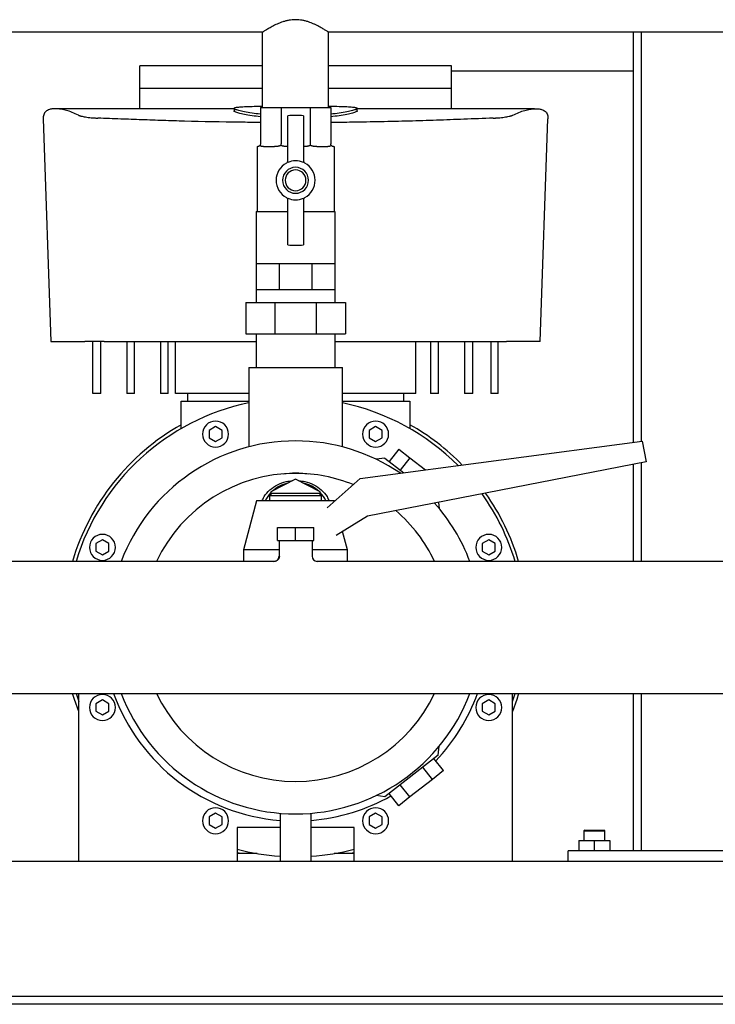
# Model space of a CAD drawing. Header units: millimetres. Extents: x 13 to 1887, y 14 to 894.
# Tile 6 of 8: x 1345 to 1613, y 14 to 393. Entities that reach past the tile are written whole.
import ezdxf

# ---------------------------------------------------------------- set-up
doc = ezdxf.new("R2010")
doc.units = ezdxf.units.MM

msp = doc.modelspace()

# ---------------------------------------------------------------- linework, layer by layer
at = {"color": 7, "linetype": 'Continuous', "lineweight": 25}
for p, q in [((1438.89, 388.23), (1164.29, 388.23)), ((1438.89, 359.28), (1438.89, 388.23)), ((1738.89, 388.23), (1464.29, 388.23)), ((1464.29, 359.28), (1464.29, 388.23)), ((1581.59, 388.23), (1581.59, 230.47)), ((1584.59, 388.23), (1584.59, 230.87)), ((1438.89, 375.28), (1391.59, 375.28)), ((1391.59, 366.72), (1391.59, 375.28)), ((1511.59, 375.28), (1464.29, 375.28)), ((1511.59, 366.72), (1511.59, 375.28)), ((1581.59, 373.28), (1511.59, 373.28)), ((1391.59, 366.72), (1438.89, 366.72)), ((1464.29, 366.72), (1511.59, 366.72)), ((1427.9, 358.81), (1359.67, 358.81)), ((1427.9, 358.96), (1427.9, 357.96)), ((1438.05, 359.28), (1438.05, 345.28)), ((1438.05, 359.28), (1445.98, 359.28)), ((1445.98, 359.28), (1445.98, 345.28)), ((1445.98, 359.28), (1457.2, 359.28)), ((1448.59, 338.15), (1448.59, 356.1)), ((1454.59, 356.1), (1454.59, 338.15)), ((1457.2, 359.28), (1457.2, 345.28)), ((1457.2, 359.28), (1465.14, 359.28)), ((1465.14, 359.28), (1465.14, 345.28)), ((1475.28, 357.96), (1475.28, 358.96)), ((1543.51, 358.81), (1475.28, 358.81)), ((1354.42, 354.93), (1357.39, 269.28)), ((1545.79, 269.28), (1548.76, 354.93)), ((1436.75, 344.28), (1436.75, 319.28)), ((1436.75, 344.28), (1437.05, 344.28)), ((1439.21, 344.28), (1443.41, 344.28)), ((1459.78, 344.28), (1463.98, 344.28)), ((1466.14, 344.28), (1466.44, 344.28)), ((1466.44, 344.28), (1466.44, 319.28)), ((1448.59, 306.46), (1448.59, 324.4)), ((1454.59, 324.4), (1454.59, 306.46)), ((1436.45, 319.28), (1436.45, 299.28)), ((1436.45, 319.28), (1448.59, 319.28)), ((1454.59, 319.28), (1466.74, 319.28)), ((1466.74, 319.28), (1466.74, 299.28)), ((1436.45, 299.28), (1436.45, 289.28)), ((1436.45, 299.28), (1440.88, 299.28)), ((1440.88, 299.28), (1445.32, 299.28)), ((1445.32, 299.28), (1445.32, 289.28)), ((1445.32, 299.28), (1451.59, 299.28)), ((1451.59, 299.28), (1457.86, 299.28)), ((1457.86, 299.28), (1457.86, 289.28)), ((1457.86, 299.28), (1462.3, 299.28)), ((1462.3, 299.28), (1466.74, 299.28)), ((1466.74, 299.28), (1466.74, 289.28)), ((1436.45, 289.28), (1440.88, 289.28)), ((1436.45, 289.28), (1436.45, 284.28)), ((1440.88, 289.28), (1445.32, 289.28)), ((1445.32, 289.28), (1451.59, 289.28)), ((1451.59, 289.28), (1457.86, 289.28)), ((1457.86, 289.28), (1462.3, 289.28)), ((1462.3, 289.28), (1466.74, 289.28)), ((1466.74, 289.28), (1466.74, 284.28)), ((1432.42, 284.28), (1432.42, 272.28)), ((1432.42, 284.28), (1443.65, 284.28)), ((1443.65, 284.28), (1443.65, 272.28)), ((1443.65, 284.28), (1459.53, 284.28)), ((1459.53, 284.28), (1459.53, 272.28)), ((1459.53, 284.28), (1470.76, 284.28)), ((1470.76, 284.28), (1470.76, 272.28)), ((1357.39, 269.28), (1370.4, 269.28)), ((1373.59, 249.28), (1373.59, 269.28)), ((1376.59, 249.28), (1376.59, 269.28)), ((1377.95, 269.28), (1436.45, 269.28)), ((1386.59, 269.28), (1386.59, 249.28)), ((1389.59, 249.28), (1389.59, 269.28)), ((1399.59, 269.28), (1399.59, 249.28)), ((1402.59, 249.28), (1402.59, 269.28)), ((1405.33, 249.28), (1405.33, 269.28)), ((1432.42, 272.28), (1443.65, 272.28)), ((1436.45, 272.28), (1436.45, 259.28)), ((1443.65, 272.28), (1459.53, 272.28)), ((1459.53, 272.28), (1470.76, 272.28)), ((1466.74, 272.28), (1466.74, 259.28)), ((1466.74, 269.28), (1525.23, 269.28)), ((1497.86, 249.28), (1497.86, 269.28)), ((1503.59, 269.28), (1503.59, 249.28)), ((1506.59, 249.28), (1506.59, 269.28)), ((1516.59, 269.28), (1516.59, 249.28)), ((1519.8, 249.28), (1519.8, 269.28)), ((1526.77, 269.28), (1526.77, 249.28)), ((1529.59, 249.28), (1529.59, 269.28)), ((1545.79, 269.28), (1532.79, 269.28)), ((1433.59, 259.28), (1433.59, 228.73)), ((1433.59, 259.28), (1451.59, 259.28)), ((1451.59, 259.28), (1469.59, 259.28)), ((1469.59, 228.73), (1469.59, 259.28)), ((1376.59, 249.28), (1373.59, 249.28)), ((1389.59, 249.28), (1386.59, 249.28)), ((1402.59, 249.28), (1399.59, 249.28)), ((1433.59, 249.28), (1405.33, 249.28)), ((1407.59, 235.78), (1407.59, 246.28)), ((1407.59, 246.28), (1410.59, 246.28)), ((1410.09, 246.28), (1410.09, 249.28)), ((1410.59, 246.28), (1433.59, 246.28)), ((1497.86, 249.28), (1469.59, 249.28)), ((1469.59, 246.28), (1492.59, 246.28)), ((1492.59, 246.28), (1495.59, 246.28)), ((1493.09, 249.28), (1493.09, 246.28)), ((1495.59, 246.28), (1495.59, 235.78)), ((1506.59, 249.28), (1503.59, 249.28)), ((1519.8, 249.28), (1516.59, 249.28)), ((1529.59, 249.28), (1526.77, 249.28)), ((1420.79, 236.54), (1418.29, 235.09)), ((1418.29, 235.09), (1418.29, 232.21)), ((1423.29, 235.09), (1420.79, 236.54)), ((1423.29, 232.21), (1423.29, 235.09)), ((1482.4, 236.54), (1479.9, 235.09)), ((1479.9, 235.09), (1479.9, 232.21)), ((1484.9, 235.09), (1482.4, 236.54)), ((1484.9, 232.21), (1484.9, 235.09)), ((1418.29, 232.21), (1420.79, 230.76)), ((1420.79, 230.76), (1423.29, 232.21)), ((1479.9, 232.21), (1482.4, 230.76)), ((1482.4, 230.76), (1484.9, 232.21)), ((1476.43, 216.52), (1585.04, 230.93)), ((1491.28, 227.89), (1487.58, 223.16)), ((1491.28, 227.89), (1495.6, 224.51)), ((1585.04, 230.93), (1586.59, 222.93)), ((1485.98, 224.41), (1482.57, 223.99)), ((1485.98, 224.41), (1493.23, 218.75)), ((1495.6, 224.51), (1491.9, 219.78)), ((1495.6, 224.51), (1501.56, 219.85)), ((1586.59, 222.93), (1479.24, 202.06)), ((1581.59, 221.95), (1581.59, 184.68)), ((1584.59, 222.54), (1584.59, 184.68)), ((1451.59, 216.37), (1442.09, 211.44)), ((1461.09, 211.44), (1451.59, 216.37)), ((1463.7, 205.28), (1476.43, 216.52)), ((1442.59, 210.93), (1441.59, 209.93)), ((1441.59, 209.93), (1441.59, 207.93)), ((1451.59, 209.93), (1441.59, 209.93)), ((1442.09, 211.44), (1442.09, 210.43)), ((1442.59, 210.93), (1451.59, 210.93)), ((1451.59, 210.93), (1460.59, 210.93)), ((1461.59, 209.93), (1451.59, 209.93)), ((1461.59, 209.93), (1460.59, 210.93)), ((1461.09, 210.43), (1461.09, 211.44)), ((1461.59, 207.93), (1461.59, 209.93)), ((1436.59, 207.93), (1431.59, 189.18)), ((1451.59, 207.93), (1436.59, 207.93)), ((1466.59, 207.93), (1451.59, 207.93)), ((1466.59, 207.93), (1466.59, 207.93)), ((1506.6, 207.38), (1506.89, 205)), ((1479.24, 202.06), (1467.19, 194.69)), ((1444.59, 192.68), (1444.59, 197.68)), ((1444.59, 197.68), (1451.59, 197.68)), ((1451.59, 192.68), (1451.59, 197.68)), ((1451.59, 197.68), (1458.59, 197.68)), ((1458.59, 192.68), (1458.59, 197.68)), ((1471.59, 189.18), (1469.71, 196.23)), ((1377.22, 192.97), (1374.72, 191.53)), ((1374.72, 191.53), (1374.72, 188.64)), ((1379.72, 191.53), (1377.22, 192.97)), ((1379.72, 188.64), (1379.72, 191.53)), ((1444.59, 192.68), (1451.59, 192.68)), ((1445.24, 192.68), (1445.24, 186.68)), ((1451.59, 192.68), (1458.59, 192.68)), ((1457.94, 192.68), (1457.94, 186.68)), ((1525.96, 192.97), (1523.46, 191.53)), ((1523.46, 191.53), (1523.46, 188.64)), ((1528.46, 191.53), (1525.96, 192.97)), ((1528.46, 188.64), (1528.46, 191.53)), ((1374.72, 188.64), (1377.22, 187.2)), ((1377.22, 187.2), (1379.72, 188.64)), ((1431.59, 189.18), (1431.59, 184.68)), ((1445.24, 189.18), (1431.59, 189.18)), ((1471.59, 189.18), (1457.94, 189.18)), ((1471.59, 184.68), (1471.59, 189.18)), ((1523.46, 188.64), (1525.96, 187.2)), ((1525.96, 187.2), (1528.46, 188.64)), ((1443.24, 184.68), (1070.09, 184.68)), ((1841.59, 184.68), (1459.94, 184.68)), ((1069.09, 133.88), (1841.59, 133.88)), ((1367.08, 133.88), (1368.09, 130.71)), ((1368.09, 69.28), (1368.09, 133.88)), ((1535.09, 69.28), (1535.09, 133.88)), ((1535.09, 130.71), (1536.11, 133.88)), ((1581.59, 133.88), (1581.59, 73.28)), ((1584.59, 133.88), (1584.59, 73.28)), ((1377.22, 131.36), (1374.72, 129.91)), ((1374.72, 129.91), (1374.72, 127.03)), ((1379.72, 129.91), (1377.22, 131.36)), ((1379.72, 127.03), (1379.72, 129.91)), ((1525.96, 131.36), (1523.46, 129.91)), ((1523.46, 129.91), (1523.46, 127.03)), ((1528.46, 129.91), (1525.96, 131.36)), ((1528.46, 127.03), (1528.46, 129.91)), ((1374.72, 127.03), (1377.22, 125.58)), ((1377.22, 125.58), (1379.72, 127.03)), ((1523.46, 127.03), (1525.96, 125.58)), ((1525.96, 125.58), (1528.46, 127.03)), ((1506.47, 110.15), (1485.98, 94.14)), ((1506.47, 110.15), (1506.89, 113.56)), ((1508.56, 104.17), (1504.87, 108.9)), ((1504.24, 100.79), (1500.55, 105.52)), ((1508.56, 104.17), (1504.24, 100.79)), ((1495.6, 94.04), (1491.9, 98.77)), ((1504.24, 100.79), (1495.6, 94.04)), ((1491.28, 90.66), (1487.58, 95.39)), ((1485.98, 94.14), (1482.57, 94.56)), ((1495.6, 94.04), (1491.28, 90.66)), ((1420.79, 87.79), (1418.29, 86.35)), ((1423.29, 86.35), (1420.79, 87.79)), ((1445.59, 87.78), (1445.59, 69.28)), ((1457.59, 69.28), (1457.59, 87.78)), ((1482.4, 87.79), (1479.9, 86.35)), ((1484.9, 86.35), (1482.4, 87.79)), ((1418.29, 86.35), (1418.29, 83.46)), ((1418.29, 83.46), (1420.79, 82.02)), ((1420.79, 82.02), (1423.29, 83.46)), ((1423.29, 83.46), (1423.29, 86.35)), ((1479.9, 86.35), (1479.9, 83.46)), ((1479.9, 83.46), (1482.4, 82.02)), ((1482.4, 82.02), (1484.9, 83.46)), ((1484.9, 83.46), (1484.9, 86.35)), ((1445.59, 82.28), (1429.09, 82.28)), ((1429.09, 82.28), (1429.09, 69.28)), ((1474.09, 82.28), (1457.59, 82.28)), ((1474.09, 69.28), (1474.09, 82.28)), ((1562.89, 81.28), (1562.59, 80.98)), ((1562.59, 80.98), (1562.59, 77.28)), ((1562.59, 80.98), (1569.94, 80.98)), ((1562.89, 81.28), (1569.69, 81.28)), ((1569.69, 81.28), (1570.29, 81.28)), ((1569.94, 80.98), (1570.59, 80.98)), ((1570.59, 80.98), (1570.29, 81.28)), ((1570.59, 77.28), (1570.59, 80.98)), ((1560.59, 77.28), (1560.59, 73.28)), ((1560.59, 77.28), (1566.59, 77.28)), ((1566.59, 77.28), (1566.59, 73.28)), ((1566.59, 77.28), (1572.59, 77.28)), ((1572.59, 77.28), (1572.59, 73.28)), ((1436.79, 72.28), (1429.09, 72.28)), ((1474.09, 72.28), (1466.39, 72.28)), ((1556.59, 69.28), (1556.59, 73.28)), ((1646.59, 73.28), (1556.59, 73.28)), ((1368.09, 69.28), (1235.09, 69.28)), ((1429.09, 69.28), (1368.09, 69.28)), ((1445.59, 69.28), (1429.09, 69.28)), ((1451.59, 69.28), (1445.59, 69.28)), ((1457.59, 69.28), (1451.59, 69.28)), ((1474.09, 69.28), (1457.59, 69.28)), ((1535.09, 69.28), (1474.09, 69.28)), ((1668.09, 69.28), (1535.09, 69.28)), ((1846.59, 17.28), (1056.59, 17.28)), ((1846.59, 14.28), (1056.59, 14.28))]:
    msp.add_line(p, q, dxfattribs=at)
at = {"color": 7, "linetype": 'Continuous', "lineweight": 25, "flags": 128}
for points in [[(1368.09, 126.92), (1366.42, 131.6), (1365.72, 133.88)], [(1537.46, 133.88), (1536.76, 131.6), (1535.09, 126.92)], [(1430.37, 72.28), (1429.32, 72.54), (1429.09, 72.6)], [(1474.09, 72.6), (1473.86, 72.54), (1472.81, 72.28)]]:
    msp.add_lwpolyline(points, dxfattribs=at)
at = {"color": 7, "linetype": 'Continuous', "lineweight": 25}
for centre, radius, start, end in [((1451.59, 331.28), 25, 83.1079, 96.8921), ((1451.59, 331.28), 7.5, 118.0725, 241.9275), ((1447.59, 338.78), 1, 298.0725, 360), ((1451.59, 331.28), 7.5, 66.4218, 113.5782), ((1455.59, 338.78), 1, 180, 241.9275), ((1451.59, 331.28), 7.5, 298.0725, 61.9275), ((1451.59, 331.28), 5, 90, 270), ((1451.59, 331.28), 4, 90, 270), ((1451.59, 331.28), 5, 270, 90), ((1451.59, 331.28), 4, 270, 90), ((1447.59, 323.78), 1, 0, 61.9275), ((1451.59, 331.28), 7.5, 246.4218, 270), ((1451.59, 331.28), 7.5, 270, 293.5782), ((1455.59, 323.78), 1, 118.0725, 180), ((1451.59, 331.28), 25, 263.1079, 270), ((1451.59, 331.28), 25, 270, 276.8921), ((1451.59, 159.28), 88.25, 101.769, 163.2726), ((1451.59, 159.28), 88.25, 44.8556, 78.231), ((1420.79, 233.65), 5, 90, 270), ((1420.79, 233.65), 5, 270, 90), ((1482.4, 233.65), 5, 90, 270), ((1482.4, 233.65), 5, 270, 90), ((1451.59, 159.28), 89.55, 119.4291, 163.5224), ((1451.59, 159.28), 89.55, 44.2247, 60.5709), ((1451.59, 159.28), 71.75, 90, 159.2674), ((1451.59, 159.28), 71.75, 55.7432, 90), ((1451.59, 159.28), 59.25, 90, 154.6154), ((1451.59, 159.28), 59.25, 67.9775, 90), ((1451.31, 202.19), 12.88, 102.5938, 132.2575), ((1451.87, 202.19), 12.88, 47.7425, 77.4062), ((1450.15, 203.48), 11.15, 136.3275, 156.4956), ((1453.03, 203.48), 11.15, 23.5044, 43.6725), ((1451.59, 159.28), 88.25, 16.7274, 35.589), ((1451.59, 159.28), 89.55, 16.4776, 35.2089), ((1451.59, 159.28), 71.75, 20.7326, 41.7835), ((1451.59, 159.28), 59.25, 25.3846, 49.2993), ((1377.22, 190.08), 5, 90, 270), ((1377.22, 190.08), 5, 270, 90), ((1525.96, 190.08), 5, 90, 270), ((1525.96, 190.08), 5, 270, 90), ((1443.24, 186.68), 2, 269.885, 359.9993), ((1459.94, 186.68), 2, 180.0001, 269.9993), ((1377.22, 128.47), 5, 90, 270), ((1377.22, 128.47), 5, 270, 90), ((1451.59, 159.28), 74.5, 199.9341, 265.3806), ((1451.59, 159.28), 71.75, 200.7326, 270), ((1451.59, 159.28), 59.25, 205.3846, 270), ((1451.59, 159.28), 59.25, 270, 334.6154), ((1451.59, 159.28), 71.75, 270, 339.2674), ((1451.59, 159.28), 74.5, 316.4672, 340.0659), ((1525.96, 128.47), 5, 90, 270), ((1525.96, 128.47), 5, 270, 90), ((1451.59, 159.28), 74.5, 274.6194, 299.5328), ((1420.79, 84.9), 5, 90, 270), ((1420.79, 84.9), 5, 270, 90), ((1482.4, 84.9), 5, 90, 270), ((1482.4, 84.9), 5, 270, 90), ((1451.59, 159.28), 88.25, 255.2289, 266.1015), ((1451.59, 159.28), 88.25, 273.8985, 284.7711)]:
    msp.add_arc(centre, radius, start, end, dxfattribs=at)
for points, knots in [([(1464.29, 388.23), (1464.29, 388.23), (1464.29, 388.23), (1464.28, 388.24), (1464.26, 388.25), (1464.23, 388.27), (1464.19, 388.29), (1464.15, 388.32), (1464.09, 388.36), (1463.98, 388.44), (1463.74, 388.59), (1463.31, 388.87), (1462.76, 389.21), (1462.14, 389.59), (1461.4, 390.02), (1460.59, 390.47), (1459.66, 390.95), (1458.67, 391.42), (1457.63, 391.86), (1456.51, 392.26), (1455.37, 392.6), (1453.74, 392.96), (1451.61, 393.16), (1449.47, 392.96), (1447.84, 392.6), (1446.69, 392.27), (1445.56, 391.86), (1444.52, 391.42), (1443.52, 390.95), (1442.6, 390.47), (1441.78, 390.03), (1441.05, 389.59), (1440.42, 389.21), (1439.88, 388.87), (1439.45, 388.59), (1439.18, 388.42), (1439.03, 388.32), (1438.95, 388.27), (1438.9, 388.23), (1438.89, 388.23), (1438.89, 388.23)], [0, 0, 0, 0, 0.0077125, 0.0154454, 0.0232006, 0.0309804, 0.0387869, 0.0466222, 0.0544883, 0.0623874, 0.0930313, 0.1249842, 0.1549968, 0.1874651, 0.2158615, 0.2499203, 0.2812017, 0.3125154, 0.3460723, 0.37462, 0.4072579, 0.437247, 0.4997358, 0.5620057, 0.5920252, 0.6246809, 0.6534982, 0.6874006, 0.7186476, 0.7500626, 0.7840237, 0.8123454, 0.8448923, 0.8749724, 0.9068354, 0.937398, 0.953218, 0.9689137, 0.984502, 1, 1, 1, 1]), ([(1367.97, 356.36), (1367.17, 356.73), (1365.53, 357.49), (1363.32, 358.21), (1361.32, 358.66), (1359.57, 358.85), (1358.08, 358.81), (1356.6, 358.52), (1355.34, 357.82), (1354.49, 356.63), (1354.44, 355.49), (1354.42, 354.93)], [0, 0, 0, 0, 0.0890775, 0.1842848, 0.2814777, 0.3737868, 0.4691092, 0.5636809, 0.7121944, 0.8610973, 1, 1, 1, 1]), ([(1367.97, 356.36), (1367.99, 356.35), (1368.05, 356.32), (1368.15, 356.28), (1368.25, 356.24), (1368.36, 356.2), (1368.48, 356.16), (1368.61, 356.12), (1368.74, 356.07), (1368.89, 356.03), (1369.22, 355.95), (1369.79, 355.82), (1370.72, 355.65), (1371.76, 355.5), (1372.69, 355.4), (1373.42, 355.34), (1373.93, 355.3), (1374.44, 355.26), (1374.96, 355.23), (1375.31, 355.22), (1375.48, 355.21)], [0, 0, 0, 0, 0.02789, 0.055681, 0.0834, 0.111073, 0.138726, 0.166387, 0.194083, 0.221839, 0.249681, 0.374933, 0.499623, 0.625112, 0.74969, 0.800178, 0.850295, 0.900201, 0.950051, 1, 1, 1, 1]), ([(1438.05, 355.7), (1436.93, 355.84), (1434.59, 356.13), (1431.79, 356.63), (1429.55, 357.13), (1428.29, 357.58), (1427.76, 357.85), (1427.91, 357.96), (1427.9, 357.96)], [0, 0, 0, 0, 0.183691, 0.387632, 0.59056, 0.794671, 0.997628, 1, 1, 1, 1]), ([(1438.05, 356.7), (1436.94, 356.84), (1434.6, 357.13), (1431.8, 357.63), (1429.58, 358.12), (1428.22, 358.58), (1427.75, 358.96), (1428.2, 359.27), (1429.54, 359.5), (1431.73, 359.65), (1434.73, 359.74), (1437.19, 359.78), (1438.73, 359.79), (1438.89, 359.79)], [0, 0, 0, 0, 0.089327, 0.189171, 0.288941, 0.388928, 0.488542, 0.588677, 0.688231, 0.788317, 0.888115, 0.987924, 1, 1, 1, 1]), ([(1464.29, 359.79), (1464.45, 359.79), (1465.98, 359.78), (1468.44, 359.74), (1471.44, 359.65), (1473.63, 359.5), (1474.98, 359.27), (1475.43, 358.97), (1474.96, 358.58), (1473.61, 358.13), (1471.4, 357.63), (1468.59, 357.13), (1466.24, 356.84), (1465.14, 356.7)], [0, 0, 0, 0, 0.011346, 0.111179, 0.211312, 0.310871, 0.410952, 0.510751, 0.610555, 0.710638, 0.810207, 0.910343, 1, 1, 1, 1]), ([(1475.28, 357.96), (1475.27, 357.96), (1475.43, 357.85), (1474.9, 357.58), (1473.63, 357.13), (1471.4, 356.63), (1468.59, 356.13), (1466.24, 355.84), (1465.14, 355.7)], [0, 0, 0, 0, 0.002036, 0.205615, 0.409763, 0.612862, 0.817119, 1, 1, 1, 1]), ([(1527.7, 355.21), (1527.8, 355.21), (1527.99, 355.22), (1528.28, 355.24), (1528.57, 355.25), (1528.86, 355.27), (1529.14, 355.29), (1529.42, 355.31), (1529.7, 355.33), (1529.97, 355.35), (1530.55, 355.41), (1531.41, 355.5), (1532.46, 355.65), (1533.38, 355.82), (1534.01, 355.96), (1534.41, 356.07), (1534.66, 356.14), (1534.87, 356.21), (1535.06, 356.29), (1535.16, 356.34), (1535.22, 356.36)], [0, 0, 0, 0, 0.027693, 0.055336, 0.082955, 0.110577, 0.138228, 0.165934, 0.193722, 0.221619, 0.249653, 0.37413, 0.499566, 0.624285, 0.749617, 0.799804, 0.849779, 0.899699, 0.94972, 1, 1, 1, 1]), ([(1535.22, 356.36), (1536.01, 356.73), (1537.65, 357.49), (1539.86, 358.21), (1541.86, 358.66), (1543.61, 358.85), (1545.1, 358.81), (1546.59, 358.52), (1547.85, 357.82), (1548.69, 356.63), (1548.74, 355.49), (1548.76, 354.93)], [0, 0, 0, 0, 0.089079, 0.184286, 0.281479, 0.37379, 0.469111, 0.563683, 0.712196, 0.861101, 1, 1, 1, 1]), ([(1438.05, 353.55), (1435.43, 353.57), (1425.65, 353.62), (1413.19, 353.9), (1400.59, 354.27), (1392.42, 354.56), (1384.01, 354.87), (1378.42, 355.09), (1375.48, 355.21)], [0, 0, 0, 0, 0.124497, 0.464254, 0.594352, 0.728394, 0.857297, 1, 1, 1, 1]), ([(1527.7, 355.21), (1523.93, 355.06), (1516.68, 354.77), (1505.84, 354.38), (1495.16, 354.04), (1484.35, 353.79), (1474.31, 353.61), (1467.9, 353.55), (1465.14, 353.53)], [0, 0, 0, 0, 0.183129, 0.351992, 0.522053, 0.695302, 0.868473, 1, 1, 1, 1]), ([(1437.88, 344.72), (1437.86, 344.7), (1437.83, 344.66), (1437.79, 344.6), (1437.74, 344.55), (1437.69, 344.51), (1437.63, 344.47), (1437.58, 344.43), (1437.52, 344.4), (1437.46, 344.37), (1437.36, 344.32), (1437.21, 344.28), (1437.1, 344.28), (1437.05, 344.28)], [0, 0, 0, 0, 0.043558, 0.089834, 0.139001, 0.191204, 0.246563, 0.305179, 0.367139, 0.432513, 0.501363, 0.727535, 1, 1, 1, 1]), ([(1438.05, 345.28), (1438.05, 345.18), (1438.03, 345.08), (1437.97, 344.89), (1437.93, 344.8), (1437.88, 344.72)], [0, 0, 0, 0, 0.5, 0.5, 1, 1, 1, 1]), ([(1439.21, 344.28), (1439.15, 344.28), (1439.03, 344.28), (1438.87, 344.29), (1438.72, 344.3), (1438.59, 344.32), (1438.45, 344.34), (1438.31, 344.39), (1438.18, 344.45), (1438.06, 344.52), (1437.96, 344.61), (1437.9, 344.68), (1437.88, 344.72)], [0, 0, 0, 0, 0.1146702, 0.2218705, 0.3216387, 0.4140221, 0.4990801, 0.6203915, 0.7306171, 0.8301942, 0.9197163, 1, 1, 1, 1]), ([(1445.91, 344.72), (1445.88, 344.7), (1445.81, 344.66), (1445.69, 344.6), (1445.57, 344.55), (1445.44, 344.51), (1445.3, 344.47), (1445.15, 344.43), (1444.99, 344.4), (1444.82, 344.37), (1444.51, 344.32), (1444.03, 344.28), (1443.63, 344.28), (1443.41, 344.28)], [0, 0, 0, 0, 0.043558, 0.089834, 0.139001, 0.191204, 0.246563, 0.305179, 0.367139, 0.432513, 0.501363, 0.727535, 1, 1, 1, 1]), ([(1445.98, 345.28), (1445.98, 345.18), (1445.97, 345.08), (1445.95, 344.89), (1445.93, 344.8), (1445.91, 344.72)], [0, 0, 0, 0, 0.5, 0.5, 1, 1, 1, 1]), ([(1448.62, 344.28), (1448.51, 344.28), (1448.3, 344.28), (1448, 344.29), (1447.72, 344.3), (1447.46, 344.32), (1447.19, 344.34), (1446.9, 344.39), (1446.6, 344.45), (1446.34, 344.52), (1446.11, 344.61), (1445.97, 344.68), (1445.91, 344.72)], [0, 0, 0, 0, 0.11467, 0.22187, 0.321639, 0.414022, 0.49908, 0.620392, 0.730617, 0.830194, 0.919716, 1, 1, 1, 1]), ([(1457.27, 344.72), (1457.24, 344.7), (1457.17, 344.66), (1457.05, 344.6), (1456.93, 344.55), (1456.79, 344.51), (1456.65, 344.47), (1456.49, 344.43), (1456.32, 344.4), (1456.15, 344.37), (1455.82, 344.32), (1455.29, 344.28), (1454.82, 344.28), (1454.56, 344.28)], [0, 0, 0, 0, 0.043558, 0.089834, 0.139001, 0.191204, 0.246563, 0.305179, 0.367139, 0.432513, 0.501363, 0.727535, 1, 1, 1, 1]), ([(1457.2, 345.28), (1457.2, 345.18), (1457.21, 345.08), (1457.23, 344.89), (1457.25, 344.8), (1457.27, 344.72)], [0, 0, 0, 0, 0.5, 0.5, 1, 1, 1, 1]), ([(1459.78, 344.28), (1459.68, 344.28), (1459.5, 344.28), (1459.24, 344.29), (1458.99, 344.3), (1458.76, 344.32), (1458.5, 344.34), (1458.23, 344.39), (1457.95, 344.45), (1457.7, 344.52), (1457.47, 344.61), (1457.34, 344.68), (1457.27, 344.72)], [0, 0, 0, 0, 0.11467, 0.22187, 0.321639, 0.414022, 0.49908, 0.620392, 0.730617, 0.830194, 0.919716, 1, 1, 1, 1]), ([(1465.31, 344.72), (1465.29, 344.7), (1465.26, 344.66), (1465.21, 344.6), (1465.16, 344.55), (1465.1, 344.51), (1465.04, 344.47), (1464.96, 344.43), (1464.89, 344.4), (1464.8, 344.37), (1464.64, 344.32), (1464.38, 344.28), (1464.12, 344.28), (1463.98, 344.28)], [0, 0, 0, 0, 0.0435581, 0.0898342, 0.1390013, 0.191204, 0.246563, 0.3051795, 0.3671387, 0.4325128, 0.5013633, 0.7275355, 1, 1, 1, 1]), ([(1465.31, 344.72), (1465.25, 344.8), (1465.21, 344.89), (1465.15, 345.08), (1465.14, 345.18), (1465.14, 345.28)], [0, 0, 0, 0, 0.5, 0.5, 1, 1, 1, 1]), ([(1466.14, 344.28), (1466.11, 344.28), (1466.07, 344.28), (1466, 344.29), (1465.92, 344.3), (1465.85, 344.32), (1465.77, 344.34), (1465.68, 344.39), (1465.57, 344.45), (1465.48, 344.52), (1465.39, 344.61), (1465.33, 344.68), (1465.31, 344.72)], [0, 0, 0, 0, 0.11467, 0.22187, 0.321639, 0.414022, 0.49908, 0.620392, 0.730617, 0.830194, 0.919716, 1, 1, 1, 1]), ([(1377.95, 269.28), (1377.85, 269.28), (1377.65, 269.28), (1377.36, 269.28), (1377.07, 269.28), (1376.78, 269.28), (1376.49, 269.28), (1376.21, 269.28), (1375.94, 269.28), (1375.66, 269.28), (1375.07, 269.28), (1374.21, 269.28), (1373.15, 269.28), (1372.22, 269.28), (1371.6, 269.28), (1371.19, 269.28), (1370.95, 269.28), (1370.74, 269.28), (1370.55, 269.28), (1370.45, 269.28), (1370.4, 269.28)], [0, 0, 0, 0, 0.027851, 0.055614, 0.083315, 0.110979, 0.138633, 0.166301, 0.194009, 0.221784, 0.24965, 0.374532, 0.499508, 0.624462, 0.749518, 0.799747, 0.849758, 0.899703, 0.949733, 1, 1, 1, 1]), ([(1525.23, 269.28), (1525.34, 269.28), (1525.56, 269.28), (1525.87, 269.28), (1526.19, 269.28), (1526.5, 269.28), (1526.81, 269.28), (1527.11, 269.28), (1527.41, 269.28), (1527.7, 269.28), (1527.99, 269.28), (1528.27, 269.28), (1528.54, 269.28), (1528.8, 269.28), (1529.06, 269.28), (1529.31, 269.28), (1529.55, 269.28), (1529.78, 269.28), (1530.08, 269.28), (1530.43, 269.28), (1530.82, 269.28), (1531.19, 269.28), (1531.53, 269.28), (1531.85, 269.28), (1532.14, 269.28), (1532.39, 269.28), (1532.61, 269.28), (1532.73, 269.28), (1532.79, 269.28)], [0, 0, 0, 0, 0.030149, 0.060298, 0.090427, 0.120515, 0.150545, 0.180495, 0.210348, 0.240083, 0.269683, 0.299129, 0.328403, 0.357488, 0.386368, 0.415027, 0.443449, 0.47162, 0.499526, 0.552557, 0.606493, 0.661233, 0.716668, 0.772683, 0.829152, 0.88595, 0.942943, 1, 1, 1, 1]), ([(1446.79, 218.33), (1448.38, 218.61), (1449.98, 218.76), (1453.2, 218.76), (1454.81, 218.61), (1456.39, 218.33)], [0, 0, 0, 0, 0.5, 0.5, 1, 1, 1, 1]), ([(1438.72, 207.93), (1438.95, 208.49), (1439.6, 210.08), (1441.62, 212.27), (1444.52, 214.27), (1447.52, 215.47), (1449.51, 215.63), (1450.28, 215.69)], [0, 0, 0, 0, 0.1305227, 0.3696581, 0.6089093, 0.8478874, 1, 1, 1, 1]), ([(1452.9, 215.69), (1453.68, 215.63), (1455.67, 215.47), (1458.67, 214.27), (1461.57, 212.27), (1463.58, 210.08), (1464.24, 208.49), (1464.47, 207.93)], [0, 0, 0, 0, 0.152384, 0.391491, 0.630505, 0.869028, 1, 1, 1, 1]), ([(1445.36, 186.63), (1445.33, 186.38), (1445.29, 186), (1445.04, 185.53), (1444.79, 185.22), (1444.48, 184.96), (1444.02, 184.71), (1443.64, 184.66), (1443.4, 184.63)], [0, 0, 0, 0, 0.239613, 0.368461, 0.5, 0.631538, 0.760386, 1, 1, 1, 1]), ([(1445.24, 186.68), (1445.24, 186.68), (1445.24, 186.67), (1445.36, 186.63), (1445.36, 186.63)], [0, 0, 0, 0, 0.989136, 1, 1, 1, 1])]:
    msp.add_open_spline(points, degree=3, knots=knots, dxfattribs=at)
for points in [[(1391.59, 358.8), (1391.59, 361.84), (1391.59, 364.48), (1391.59, 366.72)], [(1511.59, 358.8), (1511.59, 361.84), (1511.59, 364.48), (1511.59, 366.72)]]:
    msp.add_open_spline(points, degree=3, dxfattribs=at)

doc.saveas('drawing.dxf')
